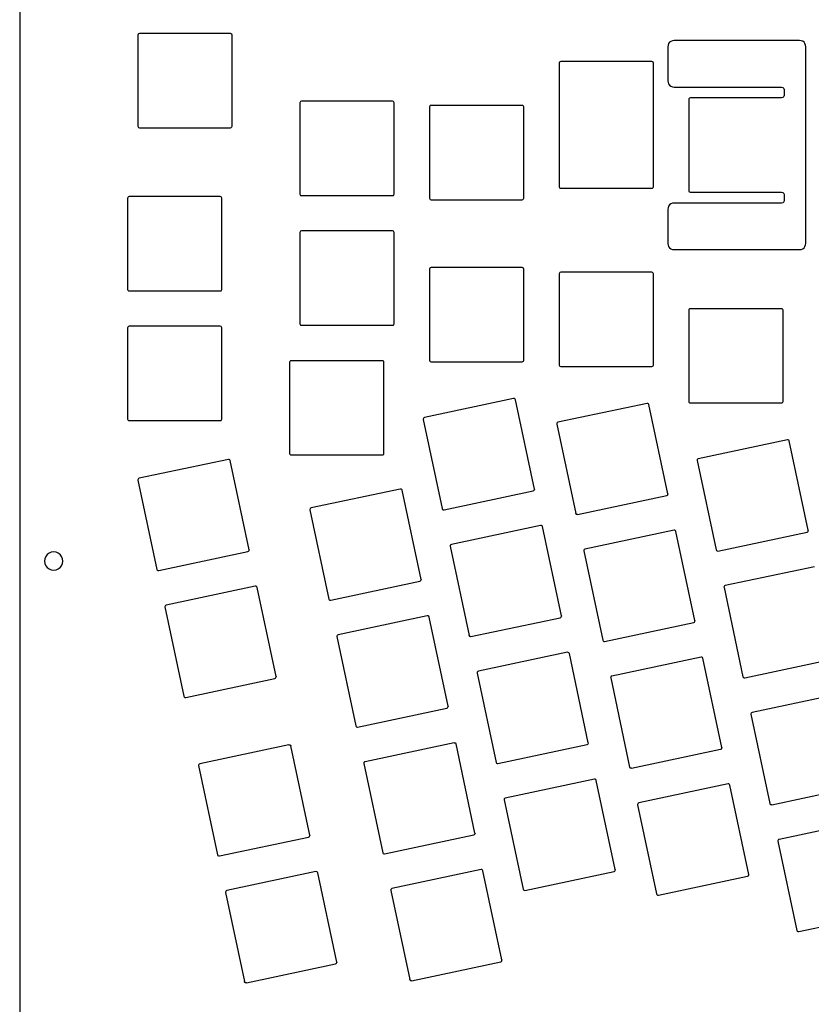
# Model space of a CAD drawing. Extents: x -3 to 2245, y -1140 to 1114.
# Tile 7 of 13: x 1507 to 1947, y -335 to 212. Entities that reach past the tile are written whole.
import ezdxf

# ---------------------------------------------------------------- set-up
doc = ezdxf.new("R2010")
doc.units = 0

msp = doc.modelspace()

# ---------------------------------------------------------------- linework, layer by layer
at = {"layer": 'cutting'}
for p, q in [((1507.34, 253.348), (1507.34, -1088.44)), ((1573.06, 203.653), (1572.94, 203.225)), ((1573.06, 203.653), (1572.94, 203.225)), ((1572.94, 203.225), (1572.94, 152.59)), ((1572.94, 203.225), (1572.94, 152.59)), ((1573.37, 203.959), (1573.06, 203.653)), ((1573.37, 203.959), (1573.06, 203.653)), ((1573.79, 204.075), (1573.37, 203.959)), ((1573.79, 204.075), (1573.37, 203.959)), ((1624.43, 204.075), (1573.79, 204.075)), ((1624.43, 204.075), (1573.79, 204.075)), ((1624.86, 203.959), (1624.43, 204.075)), ((1624.86, 203.959), (1624.43, 204.075)), ((1625.16, 203.653), (1624.86, 203.959)), ((1625.16, 203.653), (1624.86, 203.959)), ((1625.28, 203.225), (1625.16, 203.653)), ((1625.28, 203.225), (1625.16, 203.653)), ((1625.28, 152.59), (1625.28, 203.225)), ((1625.28, 152.59), (1625.28, 203.225)), ((1867.38875, 197.591), (1867.22, 196.682)), ((1867.7, 198.446), (1867.38875, 197.591)), ((1868.23125, 199.16725), (1867.7, 198.446)), ((1868.95, 199.704), (1868.23125, 199.16725)), ((1869.80375, 200.0165), (1868.95, 199.704)), ((1870.71, 200.188), (1869.80375, 200.0165)), ((1940.4, 200.188), (1870.71, 200.188)), ((1941.30625, 200.019875), (1940.4, 200.188)), ((1942.16, 199.71), (1941.30625, 200.019875)), ((1942.88375, 199.175125), (1942.16, 199.71)), ((1943.42, 198.455), (1942.88375, 199.175125)), ((1943.7275, 197.600875), (1943.42, 198.455)), ((1943.9, 196.692), (1943.7275, 197.600875)), ((1867.22, 196.682), (1867.22, 177.789)), ((1943.9, 87.5776), (1943.9, 196.692)), ((1807.01, 188.099), (1806.9, 187.671)), ((1806.9, 187.671), (1806.9, 119.037)), ((1807.32, 188.405), (1807.01, 188.099)), ((1807.75, 188.521), (1807.32, 188.405)), ((1858.38, 188.521), (1807.75, 188.521)), ((1858.81, 188.405), (1858.38, 188.521)), ((1859.12, 188.099), (1858.81, 188.405)), ((1859.23, 187.671), (1859.12, 188.099)), ((1859.23, 119.037), (1859.23, 187.671)), ((1867.22, 177.789), (1867.39375, 176.881125)), ((1867.39375, 176.881125), (1867.71, 176.028)), ((1867.71, 176.028), (1868.24625, 175.309375)), ((1868.24625, 175.309375), (1868.97, 174.776)), ((1868.97, 174.776), (1869.82375, 174.469)), ((1869.82375, 174.469), (1870.73, 174.303)), ((1870.73, 174.303), (1930.37, 174.303)), ((1930.37, 174.303), (1931.08, 174.109)), ((1931.08, 174.109), (1931.59, 173.601)), ((1931.59, 173.601), (1931.78, 172.887)), ((1931.78, 169.72), (1931.59, 169.005)), ((1931.78, 172.887), (1931.78, 169.72)), ((1663.04, 166.006), (1662.93, 165.577)), ((1663.04, 166.006), (1662.93, 165.577)), ((1662.93, 165.577), (1662.93, 114.942)), ((1662.93, 165.577), (1662.93, 114.942)), ((1663.35, 166.311), (1663.04, 166.006)), ((1663.35, 166.311), (1663.04, 166.006)), ((1663.78, 166.428), (1663.35, 166.311)), ((1663.78, 166.428), (1663.35, 166.311)), ((1714.41, 166.428), (1663.78, 166.428)), ((1714.41, 166.428), (1663.78, 166.428)), ((1714.84, 166.311), (1714.41, 166.428)), ((1714.84, 166.311), (1714.41, 166.428)), ((1715.15, 166.006), (1714.84, 166.311)), ((1715.15, 166.006), (1714.84, 166.311)), ((1715.26, 165.577), (1715.15, 166.006)), ((1715.26, 165.577), (1715.15, 166.006)), ((1715.26, 114.942), (1715.26, 165.577)), ((1715.26, 114.942), (1715.26, 165.577)), ((1735.33, 164.044), (1735.03, 163.739)), ((1735.76, 164.161), (1735.33, 164.044)), ((1786.4, 164.161), (1735.76, 164.161)), ((1786.83, 164.044), (1786.4, 164.161)), ((1787.13, 163.739), (1786.83, 164.044)), ((1879, 167.881), (1878.88, 167.452)), ((1878.88, 167.452), (1878.88, 116.818)), ((1879.3, 168.187), (1879, 167.881)), ((1879.73, 168.303), (1879.3, 168.187)), ((1930.37, 168.303), (1879.73, 168.303)), ((1931.08, 168.497), (1930.37, 168.303)), ((1931.59, 169.005), (1931.08, 168.497)), ((1735.03, 163.739), (1734.91, 163.31)), ((1734.91, 163.31), (1734.91, 112.675)), ((1787.25, 163.31), (1787.13, 163.739)), ((1787.25, 112.675), (1787.25, 163.31)), ((1572.94, 152.59), (1573.06, 152.161)), ((1572.94, 152.59), (1573.06, 152.161)), ((1573.06, 152.161), (1573.37, 151.856)), ((1573.06, 152.161), (1573.37, 151.856)), ((1573.37, 151.856), (1573.79, 151.739)), ((1573.37, 151.856), (1573.79, 151.739)), ((1573.79, 151.739), (1624.43, 151.739)), ((1573.79, 151.739), (1624.43, 151.739)), ((1624.43, 151.739), (1624.86, 151.856)), ((1624.43, 151.739), (1624.86, 151.856)), ((1624.86, 151.856), (1625.16, 152.161)), ((1624.86, 151.856), (1625.16, 152.161)), ((1625.16, 152.161), (1625.28, 152.59)), ((1625.16, 152.161), (1625.28, 152.59)), ((1662.93, 114.942), (1663.04, 114.513)), ((1662.93, 114.942), (1663.04, 114.513)), ((1715.15, 114.513), (1715.26, 114.942)), ((1715.15, 114.513), (1715.26, 114.942)), ((1806.9, 119.037), (1807.01, 118.608)), ((1807.01, 118.608), (1807.32, 118.303)), ((1807.32, 118.303), (1807.75, 118.187)), ((1807.75, 118.187), (1858.38, 118.187)), ((1858.38, 118.187), (1858.81, 118.303)), ((1858.81, 118.303), (1859.12, 118.608)), ((1859.12, 118.608), (1859.23, 119.037)), ((1878.88, 116.818), (1879, 116.389)), ((1879, 116.389), (1879.3, 116.083)), ((1879.3, 116.083), (1879.73, 115.967)), ((1879.73, 115.967), (1930.37, 115.967)), ((1930.37, 115.967), (1931.08, 115.773)), ((1931.08, 115.773), (1931.59, 115.265)), ((1931.59, 115.265), (1931.78, 114.55)), ((1567.39, 113.103), (1567.28, 112.675)), ((1567.28, 112.675), (1567.28, 62.04)), ((1567.7, 113.409), (1567.39, 113.103)), ((1568.13, 113.525), (1567.7, 113.409)), ((1618.76, 113.525), (1568.13, 113.525)), ((1619.19, 113.409), (1618.76, 113.525)), ((1619.5, 113.103), (1619.19, 113.409)), ((1619.61, 112.675), (1619.5, 113.103)), ((1619.61, 62.04), (1619.61, 112.675)), ((1663.04, 114.513), (1663.35, 114.208)), ((1663.04, 114.513), (1663.35, 114.208)), ((1663.35, 114.208), (1663.78, 114.092)), ((1663.35, 114.208), (1663.78, 114.092)), ((1663.78, 114.092), (1714.41, 114.092)), ((1663.78, 114.092), (1714.41, 114.092)), ((1714.41, 114.092), (1714.84, 114.208)), ((1714.41, 114.092), (1714.84, 114.208)), ((1714.84, 114.208), (1715.15, 114.513)), ((1714.84, 114.208), (1715.15, 114.513)), ((1734.91, 112.675), (1735.03, 112.246)), ((1735.03, 112.246), (1735.33, 111.941)), ((1735.33, 111.941), (1735.76, 111.824)), ((1735.76, 111.824), (1786.4, 111.824)), ((1786.4, 111.824), (1786.83, 111.941)), ((1786.83, 111.941), (1787.13, 112.246)), ((1787.13, 112.246), (1787.25, 112.675)), ((1868.95, 109.485), (1868.23125, 108.949125)), ((1869.80375, 109.7965), (1868.95, 109.485)), ((1870.71, 109.967), (1869.80375, 109.7965)), ((1930.37, 109.967), (1870.71, 109.967)), ((1931.08, 110.16), (1930.37, 109.967)), ((1931.59, 110.669), (1931.08, 110.16)), ((1931.78, 111.384), (1931.59, 110.669)), ((1931.78, 114.55), (1931.78, 111.384)), ((1867.3925, 107.373875), (1867.22, 106.465)), ((1867.22, 106.465), (1867.22, 87.5713)), ((1867.7, 108.228), (1867.3925, 107.373875)), ((1868.23125, 108.949125), (1867.7, 108.228)), ((1663.04, 94.0208), (1662.93, 93.5919)), ((1662.93, 93.5919), (1662.93, 42.9573)), ((1663.35, 94.3263), (1663.04, 94.0208)), ((1663.78, 94.4427), (1663.35, 94.3263)), ((1714.41, 94.4427), (1663.78, 94.4427)), ((1714.84, 94.3263), (1714.41, 94.4427)), ((1715.15, 94.0208), (1714.84, 94.3263)), ((1715.26, 93.5919), (1715.15, 94.0208)), ((1715.26, 42.9573), (1715.26, 93.5919)), ((1867.22, 87.5713), (1867.3925, 86.662662)), ((1943.7275, 86.66875), (1943.9, 87.5776)), ((1867.3925, 86.662662), (1867.7, 85.8093)), ((1867.7, 85.8093), (1868.24, 85.090375)), ((1868.24, 85.090375), (1868.96, 84.557)), ((1868.96, 84.557), (1869.815, 84.248912)), ((1869.815, 84.248912), (1870.73, 84.0822)), ((1870.73, 84.0822), (1940.4, 84.0822)), ((1940.4, 84.0822), (1941.30625, 84.250538)), ((1941.30625, 84.250538), (1942.16, 84.5601)), ((1942.16, 84.5601), (1942.88375, 85.0949)), ((1942.88375, 85.0949), (1943.42, 85.8148)), ((1943.42, 85.8148), (1943.7275, 86.66875)), ((1735.03, 73.767), (1734.91, 73.3383)), ((1734.91, 73.3383), (1734.91, 22.7031)), ((1735.33, 74.0722), (1735.03, 73.767)), ((1735.76, 74.1884), (1735.33, 74.0722)), ((1786.4, 74.1884), (1735.76, 74.1884)), ((1786.83, 74.0722), (1786.4, 74.1884)), ((1787.13, 73.767), (1786.83, 74.0722)), ((1787.25, 73.3383), (1787.13, 73.767)), ((1787.25, 22.7031), (1787.25, 73.3383)), ((1807.01, 71.1219), (1806.9, 70.6931)), ((1807.32, 71.4274), (1807.01, 71.1219)), ((1807.75, 71.5438), (1807.32, 71.4274)), ((1858.38, 71.5438), (1807.75, 71.5438)), ((1858.81, 71.4274), (1858.38, 71.5438)), ((1859.12, 71.1219), (1858.81, 71.4274)), ((1859.23, 70.6931), (1859.12, 71.1219)), ((1806.9, 70.6931), (1806.9, 20.0578)), ((1859.23, 20.0578), (1859.23, 70.6931)), ((1567.28, 62.04), (1567.39, 61.6111)), ((1567.39, 61.6111), (1567.7, 61.3056)), ((1567.7, 61.3056), (1568.13, 61.1892)), ((1568.13, 61.1892), (1618.76, 61.1892)), ((1618.76, 61.1892), (1619.19, 61.3056)), ((1619.19, 61.3056), (1619.5, 61.6111)), ((1619.5, 61.6111), (1619.61, 62.04)), ((1879, 50.9054), (1878.88, 50.4766)), ((1878.88, 50.4766), (1878.88, -0.15806)), ((1879.3, 51.2109), (1879, 50.9054)), ((1879.73, 51.3273), (1879.3, 51.2109)), ((1930.37, 51.3273), (1879.73, 51.3273)), ((1930.8, 51.2109), (1930.37, 51.3273)), ((1931.1, 50.9054), (1930.8, 51.2109)), ((1931.22, 50.4766), (1931.1, 50.9054)), ((1931.22, -0.15806), (1931.22, 50.4766)), ((1567.39, 41.1184), (1567.28, 40.6896)), ((1567.28, 40.6896), (1567.28, -9.94507)), ((1567.7, 41.4239), (1567.39, 41.1184)), ((1568.13, 41.5403), (1567.7, 41.4239)), ((1618.76, 41.5403), (1568.13, 41.5403)), ((1619.19, 41.4239), (1618.76, 41.5403)), ((1619.5, 41.1184), (1619.19, 41.4239)), ((1619.61, 40.6896), (1619.5, 41.1184)), ((1619.61, -9.94507), (1619.61, 40.6896)), ((1662.93, 42.9573), (1663.04, 42.5285)), ((1663.04, 42.5285), (1663.35, 42.223)), ((1663.35, 42.223), (1663.78, 42.1066)), ((1663.78, 42.1066), (1714.41, 42.1066)), ((1714.41, 42.1066), (1714.84, 42.223)), ((1714.84, 42.223), (1715.15, 42.5285)), ((1715.15, 42.5285), (1715.26, 42.9573)), ((1657.37, 22.0358), (1657.26, 21.607)), ((1657.68, 22.3413), (1657.37, 22.0358)), ((1658.11, 22.4577), (1657.68, 22.3413)), ((1708.74, 22.4577), (1658.11, 22.4577)), ((1709.17, 22.3413), (1708.74, 22.4577)), ((1709.48, 22.0358), (1709.17, 22.3413)), ((1709.59, 21.607), (1709.48, 22.0358)), ((1734.91, 22.7031), (1735.03, 22.2742)), ((1735.03, 22.2742), (1735.33, 21.9687)), ((1735.33, 21.9687), (1735.76, 21.8523)), ((1786.4, 21.8523), (1786.83, 21.9687)), ((1786.83, 21.9687), (1787.13, 22.2742)), ((1787.13, 22.2742), (1787.25, 22.7031)), ((1657.26, 21.607), (1657.26, -29.0277)), ((1709.59, -29.0277), (1709.59, 21.607)), ((1735.76, 21.8523), (1786.4, 21.8523)), ((1806.9, 20.0578), (1807.01, 19.6291)), ((1807.01, 19.6291), (1807.32, 19.324)), ((1807.32, 19.324), (1807.75, 19.2077)), ((1807.75, 19.2077), (1858.38, 19.2077)), ((1858.38, 19.2077), (1858.81, 19.324)), ((1858.81, 19.324), (1859.12, 19.6291)), ((1859.12, 19.6291), (1859.23, 20.0578)), ((1781.63, 1.40738), (1732.1, -9.12038)), ((1782.07, 1.38281), (1781.63, 1.40738)), ((1782.43, 1.14749), (1782.07, 1.38281)), ((1782.64, 0.751899), (1782.43, 1.14749)), ((1793.16, -48.7762), (1782.64, 0.751899)), ((1855.78, -1.2288), (1806.25, -11.7566)), ((1856.22, -1.25337), (1855.78, -1.2288)), ((1856.59, -1.48868), (1856.22, -1.25337)), ((1856.79, -1.88425), (1856.59, -1.48868)), ((1867.32, -51.413), (1856.79, -1.88425)), ((1878.88, -0.15806), (1879, -0.586914)), ((1879, -0.586914), (1879.3, -0.89238)), ((1879.3, -0.89238), (1879.73, -1.00879)), ((1879.73, -1.00879), (1930.37, -1.00879)), ((1930.37, -1.00879), (1930.8, -0.89238)), ((1930.8, -0.89238), (1931.1, -0.586915)), ((1931.1, -0.586915), (1931.22, -0.15806)), ((1567.28, -9.94507), (1567.39, -10.3739)), ((1567.39, -10.3739), (1567.7, -10.6794)), ((1567.7, -10.6794), (1568.13, -10.7958)), ((1568.13, -10.7958), (1618.76, -10.7958)), ((1618.76, -10.7958), (1619.19, -10.6794)), ((1619.19, -10.6794), (1619.5, -10.3739)), ((1619.5, -10.3739), (1619.61, -9.94507)), ((1731.51, -9.57694), (1731.42, -9.95093)), ((1731.42, -9.95093), (1731.43, -10.0103)), ((1731.43, -10.0103), (1731.44, -10.0697)), ((1731.44, -10.0697), (1731.44, -10.1286)), ((1731.44, -10.1286), (1741.97, -59.6567)), ((1731.75, -9.28397), (1731.51, -9.57694)), ((1732.1, -9.12038), (1731.75, -9.28397)), ((1805.67, -12.2131), (1805.58, -12.5871)), ((1805.58, -12.5871), (1805.58, -12.6465)), ((1805.58, -12.6465), (1805.59, -12.7058)), ((1805.59, -12.7058), (1805.6, -12.7647)), ((1805.6, -12.7648), (1816.13, -62.2936)), ((1805.9, -11.9202), (1805.67, -12.2131)), ((1806.25, -11.7566), (1805.9, -11.9202)), ((1933.68, -21.4681), (1884.15, -31.9958)), ((1934.12, -21.4926), (1933.68, -21.4681)), ((1934.48, -21.7279), (1934.12, -21.4926)), ((1934.68, -22.1235), (1934.48, -21.7279)), ((1945.21, -71.6516), (1934.68, -22.1235)), ((1623.21, -32.3127), (1573.68, -42.8398)), ((1623.65, -32.3371), (1623.21, -32.3127)), ((1624.01, -32.5721), (1623.65, -32.3371)), ((1624.22, -32.9675), (1624.01, -32.5721)), ((1657.26, -29.0277), (1657.37, -29.4565)), ((1657.37, -29.4565), (1657.68, -29.762)), ((1657.68, -29.762), (1658.11, -29.8784)), ((1658.11, -29.8784), (1708.74, -29.8784)), ((1708.74, -29.8784), (1709.17, -29.762)), ((1709.17, -29.762), (1709.48, -29.4565)), ((1709.48, -29.4565), (1709.59, -29.0277)), ((1883.56, -32.4524), (1883.47, -32.8264)), ((1883.8, -32.1594), (1883.56, -32.4524)), ((1884.15, -31.9958), (1883.8, -32.1594)), ((1634.74, -82.4962), (1624.22, -32.9675)), ((1883.47, -32.8264), (1883.48, -32.8858)), ((1883.48, -32.8858), (1883.48, -32.9451)), ((1883.48, -32.9451), (1883.49, -33.004)), ((1883.49, -33.0041), (1894.02, -82.5328)), ((1573.09, -43.2964), (1573.01, -43.6704)), ((1573.01, -43.6704), (1573.01, -43.7298)), ((1573.33, -43.0034), (1573.09, -43.2964)), ((1573.68, -42.8398), (1573.33, -43.0034)), ((1573.01, -43.7298), (1573.02, -43.7891)), ((1573.02, -43.7891), (1573.02, -43.848)), ((1573.02, -43.848), (1583.55, -93.3768)), ((1718.7, -48.7658), (1669.17, -59.2929)), ((1719.14, -48.7902), (1718.7, -48.7658)), ((1719.5, -49.0252), (1719.14, -48.7902)), ((1719.71, -49.4206), (1719.5, -49.0252)), ((1793.09, -49.3279), (1793.18, -48.9539)), ((1793.16, -48.7762), (1793.17, -48.8356)), ((1793.17, -48.8356), (1793.18, -48.8949)), ((1793.18, -48.8949), (1793.18, -48.9538)), ((1730.23, -98.9493), (1719.71, -49.4206)), ((1742.98, -60.3122), (1792.51, -49.7844)), ((1792.51, -49.7844), (1792.86, -49.6208)), ((1792.86, -49.6208), (1793.09, -49.3279)), ((1817.13, -62.9484), (1866.66, -52.4206)), ((1866.66, -52.4206), (1867.01, -52.257)), ((1867.01, -52.257), (1867.25, -51.964)), ((1867.25, -51.964), (1867.34, -51.5901)), ((1867.32, -51.413), (1867.33, -51.4723)), ((1867.33, -51.4723), (1867.33, -51.5313)), ((1867.33, -51.5313), (1867.34, -51.5899)), ((1668.58, -59.7495), (1668.5, -60.1234)), ((1668.82, -59.4565), (1668.58, -59.7495)), ((1669.17, -59.2929), (1668.82, -59.4565)), ((1741.97, -59.6567), (1742.17, -60.0523)), ((1742.17, -60.0523), (1742.54, -60.2876)), ((1668.5, -60.1234), (1668.5, -60.1828)), ((1668.5, -60.1828), (1668.51, -60.2422)), ((1668.51, -60.2422), (1668.52, -60.3011)), ((1668.52, -60.3011), (1679.04, -109.83)), ((1742.54, -60.2876), (1742.98, -60.3122)), ((1816.2, -62.5034), (1816.13, -62.2936)), ((1816.32, -62.6849), (1816.2, -62.5034)), ((1816.49, -62.8299), (1816.32, -62.6849)), ((1816.7, -62.9263), (1816.49, -62.8301)), ((1816.91, -62.9663), (1816.7, -62.9263)), ((1817.13, -62.9484), (1816.91, -62.9663)), ((1796.59, -69.0044), (1747.07, -79.5321)), ((1797.04, -69.029), (1796.59, -69.0044)), ((1797.4, -69.2643), (1797.04, -69.029)), ((1797.6, -69.6599), (1797.4, -69.2643)), ((1808.13, -119.189), (1797.6, -69.6599)), ((1870.75, -71.6412), (1821.22, -82.1683)), ((1870.97, -71.6234), (1870.75, -71.6414)), ((1871.19, -71.6635), (1870.97, -71.6234)), ((1871.39, -71.7597), (1871.19, -71.6635)), ((1871.56, -71.9042), (1871.39, -71.7597)), ((1871.68, -72.0855), (1871.56, -71.9042)), ((1871.76, -72.296), (1871.68, -72.0855)), ((1882.28, -121.825), (1871.76, -72.296)), ((1895.03, -83.1876), (1944.56, -72.6599)), ((1944.56, -72.6599), (1944.91, -72.4963)), ((1944.91, -72.4963), (1945.14, -72.2033)), ((1945.14, -72.2033), (1945.23, -71.8293)), ((1945.21, -71.6516), (1945.22, -71.711)), ((1945.22, -71.711), (1945.23, -71.7704)), ((1945.23, -71.7704), (1945.23, -71.8293)), ((1746.48, -79.9887), (1746.39, -80.3627)), ((1746.39, -80.3627), (1746.39, -80.4221)), ((1746.39, -80.4221), (1746.4, -80.4814)), ((1746.4, -80.4814), (1746.41, -80.5403)), ((1746.41, -80.5404), (1756.94, -130.069)), ((1746.72, -79.6957), (1746.48, -79.9887)), ((1747.07, -79.5321), (1746.72, -79.6957)), ((1521.375, -87.4356), (1521.13, -88.7603)), ((1521.83, -86.1907), (1521.375, -87.4356)), ((1522.61, -85.139363), (1521.83, -86.1907)), ((1523.66, -84.3581), (1522.61, -85.139363)), ((1524.9075, -83.905912), (1523.66, -84.3581)), ((1526.23, -83.659), (1524.9075, -83.905912)), ((1527.5525, -83.905912), (1526.23, -83.659)), ((1528.8, -84.3581), (1527.5525, -83.905912)), ((1529.85375, -85.139375), (1528.8, -84.3581)), ((1530.63, -86.1908), (1529.85375, -85.139375)), ((1531.085, -87.435613), (1530.63, -86.1908)), ((1531.33, -88.7603), (1531.085, -87.435613)), ((1584.56, -94.0316), (1634.09, -83.5039)), ((1634.09, -83.5039), (1634.44, -83.3403)), ((1634.44, -83.3403), (1634.67, -83.0475)), ((1634.67, -83.0475), (1634.76, -82.674)), ((1634.74, -82.4962), (1634.75, -82.5556)), ((1634.75, -82.5556), (1634.76, -82.615)), ((1634.76, -82.615), (1634.76, -82.6739)), ((1820.63, -82.6249), (1820.54, -82.9989)), ((1820.54, -82.9989), (1820.55, -83.0583)), ((1820.55, -83.0583), (1820.56, -83.1176)), ((1820.56, -83.1176), (1820.56, -83.1765)), ((1820.56, -83.1766), (1831.09, -132.705)), ((1820.87, -82.3319), (1820.63, -82.6249)), ((1821.22, -82.1683), (1820.87, -82.3319)), ((1894.02, -82.5328), (1894.22, -82.9282)), ((1894.22, -82.9282), (1894.58, -83.1632)), ((1894.58, -83.1632), (1895.03, -83.1876)), ((1521.13, -88.7603), (1521.375, -90.085)), ((1521.375, -90.085), (1521.83, -91.3299)), ((1521.83, -91.3299), (1522.61, -92.381237)), ((1522.61, -92.381237), (1523.66, -93.1625)), ((1528.8, -93.1625), (1529.85375, -92.381225)), ((1529.85375, -92.381225), (1530.63, -91.3298)), ((1530.63, -91.3298), (1531.085, -90.084987)), ((1531.085, -90.084987), (1531.33, -88.7603)), ((1948.64, -91.8805), (1899.11, -102.408)), ((1523.66, -93.1625), (1524.9075, -93.614725)), ((1524.9075, -93.614725), (1526.23, -93.8616)), ((1526.23, -93.8616), (1527.5525, -93.614725)), ((1527.5525, -93.614725), (1528.8, -93.1625)), ((1583.55, -93.3768), (1583.75, -93.7722)), ((1583.75, -93.7722), (1584.12, -94.0072)), ((1584.12, -94.0072), (1584.56, -94.0316)), ((1638.17, -102.724), (1588.65, -113.252)), ((1638.62, -102.749), (1638.17, -102.724)), ((1638.98, -102.984), (1638.62, -102.749)), ((1639.18, -103.379), (1638.98, -102.984)), ((1649.71, -152.908), (1639.18, -103.379)), ((1680.05, -110.485), (1729.58, -99.9569)), ((1729.58, -99.9569), (1729.93, -99.7934)), ((1729.93, -99.7934), (1730.17, -99.5005)), ((1730.17, -99.5005), (1730.25, -99.127)), ((1730.23, -98.9493), (1730.24, -99.0087)), ((1730.24, -99.0087), (1730.25, -99.0681)), ((1730.25, -99.0681), (1730.25, -99.127)), ((1898.53, -102.864), (1898.44, -103.238)), ((1898.44, -103.238), (1898.44, -103.298)), ((1898.44, -103.298), (1898.45, -103.357)), ((1898.45, -103.357), (1898.46, -103.416)), ((1898.46, -103.416), (1908.99, -152.945)), ((1898.77, -102.571), (1898.53, -102.864)), ((1899.11, -102.408), (1898.77, -102.571)), ((1588.06, -113.709), (1587.97, -114.083)), ((1587.97, -114.083), (1587.98, -114.142)), ((1587.98, -114.142), (1587.98, -114.201)), ((1587.98, -114.201), (1587.99, -114.26)), ((1587.99, -114.26), (1598.52, -163.789)), ((1588.3, -113.416), (1588.06, -113.709)), ((1588.65, -113.252), (1588.3, -113.416)), ((1679.04, -109.83), (1679.25, -110.225)), ((1679.25, -110.225), (1679.61, -110.46)), ((1679.61, -110.46), (1680.05, -110.485)), ((1733.67, -119.178), (1684.14, -129.705)), ((1734.11, -119.202), (1733.67, -119.178)), ((1734.47, -119.437), (1734.11, -119.202)), ((1734.67, -119.832), (1734.47, -119.437)), ((1745.2, -169.361), (1734.67, -119.832)), ((1757.95, -130.724), (1807.47, -120.196)), ((1807.47, -120.196), (1807.82, -120.033)), ((1807.82, -120.033), (1808.06, -119.74)), ((1808.06, -119.74), (1808.15, -119.366)), ((1808.13, -119.189), (1808.14, -119.248)), ((1808.14, -119.248), (1808.15, -119.307)), ((1808.15, -119.307), (1808.15, -119.366)), ((1832.1, -133.36), (1881.63, -122.832)), ((1881.63, -122.832), (1881.98, -122.669)), ((1881.98, -122.669), (1882.21, -122.376)), ((1882.21, -122.376), (1882.3, -122.002)), ((1882.28, -121.825), (1882.29, -121.884)), ((1882.29, -121.884), (1882.3, -121.944)), ((1882.3, -121.944), (1882.3, -122.002)), ((1683.55, -130.162), (1683.46, -130.536)), ((1683.46, -130.536), (1683.47, -130.595)), ((1683.47, -130.595), (1683.47, -130.654)), ((1683.47, -130.654), (1683.48, -130.713)), ((1683.48, -130.713), (1694.01, -180.242)), ((1683.79, -129.869), (1683.55, -130.162)), ((1684.14, -129.705), (1683.79, -129.869)), ((1757.01, -130.279), (1756.94, -130.069)), ((1757.14, -130.46), (1757.01, -130.279)), ((1757.31, -130.606), (1757.14, -130.46)), ((1757.51, -130.702), (1757.31, -130.606)), ((1757.72, -130.742), (1757.51, -130.702)), ((1757.95, -130.724), (1757.72, -130.742)), ((1831.09, -132.705), (1831.29, -133.101)), ((1831.29, -133.101), (1831.66, -133.336)), ((1831.66, -133.336), (1832.1, -133.36)), ((1811.56, -139.417), (1762.03, -149.945)), ((1812, -139.441), (1811.56, -139.417)), ((1812.37, -139.676), (1812, -139.441)), ((1812.57, -140.072), (1812.37, -139.676)), ((1823.1, -189.6), (1812.57, -140.072)), ((1885.71, -142.053), (1836.19, -152.581)), ((1886.16, -142.077), (1885.71, -142.053)), ((1886.52, -142.312), (1886.16, -142.077)), ((1886.72, -142.708), (1886.52, -142.312)), ((1897.25, -192.237), (1886.72, -142.708)), ((1909.99, -153.599), (1959.52, -143.072)), ((1649.71, -152.908), (1649.72, -152.967)), ((1649.72, -152.967), (1649.73, -153.027)), ((1761.45, -150.401), (1761.36, -150.774)), ((1761.36, -150.774), (1761.36, -150.834)), ((1761.36, -150.834), (1761.37, -150.893)), ((1761.37, -150.893), (1761.38, -150.952)), ((1761.38, -150.952), (1771.9, -200.481)), ((1761.68, -150.108), (1761.45, -150.401)), ((1762.03, -149.945), (1761.68, -150.108)), ((1835.84, -152.744), (1835.6, -153.037)), ((1836.19, -152.581), (1835.84, -152.744)), ((1908.99, -152.945), (1909.19, -153.34)), ((1599.53, -164.444), (1649.06, -153.916)), ((1649.06, -153.916), (1649.4, -153.753)), ((1649.4, -153.753), (1649.64, -153.46)), ((1649.64, -153.46), (1649.73, -153.086)), ((1649.73, -153.027), (1649.73, -153.086)), ((1835.6, -153.037), (1835.51, -153.411)), ((1835.51, -153.411), (1835.52, -153.47)), ((1835.52, -153.47), (1835.52, -153.529)), ((1835.52, -153.529), (1835.53, -153.588)), ((1835.53, -153.588), (1846.06, -203.117)), ((1909.19, -153.34), (1909.55, -153.575)), ((1909.55, -153.575), (1909.99, -153.599)), ((1598.52, -163.789), (1598.72, -164.184)), ((1963.61, -162.292), (1914.08, -172.82)), ((1598.72, -164.184), (1599.08, -164.419)), ((1599.08, -164.419), (1599.53, -164.444)), ((1745.2, -169.361), (1745.21, -169.42)), ((1695.02, -180.897), (1744.55, -170.369)), ((1744.55, -170.369), (1744.89, -170.206)), ((1744.89, -170.206), (1745.13, -169.913)), ((1745.13, -169.913), (1745.22, -169.539)), ((1745.21, -169.42), (1745.22, -169.48)), ((1745.22, -169.48), (1745.22, -169.539)), ((1913.49, -173.276), (1913.41, -173.65)), ((1913.41, -173.65), (1913.41, -173.709)), ((1913.41, -173.709), (1913.42, -173.769)), ((1913.42, -173.769), (1913.43, -173.828)), ((1913.43, -173.828), (1923.95, -223.356)), ((1913.73, -172.984), (1913.49, -173.276)), ((1914.08, -172.82), (1913.73, -172.984)), ((1694.01, -180.242), (1694.21, -180.637)), ((1694.21, -180.637), (1694.57, -180.873)), ((1694.57, -180.873), (1695.02, -180.897)), ((1656.88, -190.741), (1607.35, -201.269)), ((1656.88, -190.741), (1657.11, -190.723)), ((1657.11, -190.723), (1657.32, -190.763)), ((1657.32, -190.763), (1657.52, -190.86)), ((1657.52, -190.86), (1657.69, -191.005)), ((1657.69, -191.005), (1657.82, -191.186)), ((1657.82, -191.186), (1657.89, -191.397)), ((1748.63, -189.589), (1699.1, -200.117)), ((1748.63, -189.589), (1748.85, -189.571)), ((1748.85, -189.571), (1749.07, -189.611)), ((1749.07, -189.611), (1749.27, -189.708)), ((1749.27, -189.708), (1749.44, -189.853)), ((1749.44, -189.853), (1749.57, -190.034)), ((1749.57, -190.034), (1749.64, -190.245)), ((1760.17, -239.773), (1749.64, -190.245)), ((1772.91, -201.136), (1822.44, -190.609)), ((1822.44, -190.609), (1822.79, -190.445)), ((1822.79, -190.445), (1823.03, -190.152)), ((1823.03, -190.152), (1823.12, -189.778)), ((1823.1, -189.6), (1823.11, -189.66)), ((1823.11, -189.66), (1823.11, -189.719)), ((1823.11, -189.719), (1823.12, -189.778)), ((1668.42, -240.925), (1657.89, -191.397)), ((1847.07, -203.773), (1896.59, -193.245)), ((1896.59, -193.245), (1896.94, -193.081)), ((1896.94, -193.081), (1897.18, -192.788)), ((1897.18, -192.788), (1897.27, -192.414)), ((1897.25, -192.237), (1897.26, -192.296)), ((1897.26, -192.296), (1897.27, -192.355)), ((1897.27, -192.355), (1897.27, -192.414)), ((1606.77, -201.725), (1606.68, -202.099)), ((1606.68, -202.099), (1606.68, -202.159)), ((1606.68, -202.159), (1606.69, -202.218)), ((1607.01, -201.432), (1606.77, -201.725)), ((1607.35, -201.269), (1607.01, -201.432)), ((1698.52, -200.574), (1698.43, -200.948)), ((1698.43, -200.948), (1698.43, -201.007)), ((1698.43, -201.007), (1698.44, -201.066)), ((1698.44, -201.066), (1698.45, -201.125)), ((1698.45, -201.125), (1708.98, -250.653)), ((1698.75, -200.281), (1698.52, -200.574)), ((1699.1, -200.117), (1698.75, -200.281)), ((1771.9, -200.481), (1772.11, -200.876)), ((1772.11, -200.876), (1772.47, -201.111)), ((1772.47, -201.111), (1772.91, -201.136)), ((1606.69, -202.218), (1606.7, -202.277)), ((1606.7, -202.277), (1617.23, -251.805)), ((1846.13, -203.328), (1846.06, -203.117)), ((1846.26, -203.509), (1846.13, -203.328)), ((1846.43, -203.654), (1846.26, -203.509)), ((1846.63, -203.75), (1846.43, -203.654)), ((1846.84, -203.79), (1846.63, -203.75)), ((1847.07, -203.773), (1846.84, -203.79)), ((1826.53, -209.829), (1777, -220.356)), ((1826.97, -209.853), (1826.53, -209.829)), ((1827.33, -210.088), (1826.97, -209.853)), ((1827.53, -210.483), (1827.33, -210.088)), ((1838.06, -260.012), (1827.53, -210.483)), ((1900.68, -212.465), (1851.15, -222.993)), ((1901.12, -212.489), (1900.68, -212.465)), ((1901.49, -212.725), (1901.12, -212.489)), ((1901.69, -213.12), (1901.49, -212.725)), ((1912.22, -262.648), (1901.69, -213.12)), ((1924.96, -224.012), (1974.49, -213.484)), ((1776.41, -220.813), (1776.32, -221.187)), ((1776.32, -221.187), (1776.33, -221.246)), ((1776.33, -221.246), (1776.33, -221.305)), ((1776.33, -221.305), (1776.34, -221.364)), ((1776.34, -221.364), (1786.87, -270.893)), ((1776.65, -220.52), (1776.41, -220.813)), ((1777, -220.356), (1776.65, -220.52)), ((1850.57, -223.449), (1850.48, -223.823)), ((1850.48, -223.823), (1850.48, -223.882)), ((1850.48, -223.882), (1850.49, -223.942)), ((1850.49, -223.942), (1850.5, -224.001)), ((1850.5, -224.001), (1861.02, -273.529)), ((1850.8, -223.156), (1850.57, -223.449)), ((1851.15, -222.993), (1850.8, -223.156)), ((1924.03, -223.567), (1923.95, -223.356)), ((1924.15, -223.749), (1924.03, -223.567)), ((1924.32, -223.893), (1924.15, -223.749)), ((1924.52, -223.99), (1924.32, -223.894)), ((1924.74, -224.03), (1924.52, -223.99)), ((1924.96, -224.012), (1924.74, -224.03)), ((1978.58, -232.704), (1929.05, -243.232)), ((1759.86, -240.618), (1760.1, -240.325)), ((1760.1, -240.325), (1760.19, -239.951)), ((1760.17, -239.773), (1760.18, -239.832)), ((1760.18, -239.832), (1760.18, -239.892)), ((1760.18, -239.892), (1760.19, -239.95)), ((1618.24, -252.461), (1667.76, -241.933)), ((1667.76, -241.933), (1668.11, -241.769)), ((1668.11, -241.769), (1668.35, -241.476)), ((1668.35, -241.476), (1668.44, -241.102)), ((1668.42, -240.925), (1668.43, -240.984)), ((1668.43, -240.984), (1668.44, -241.043)), ((1668.44, -241.043), (1668.44, -241.102)), ((1709.98, -251.309), (1759.51, -240.781)), ((1759.51, -240.781), (1759.86, -240.618)), ((1928.46, -243.688), (1928.37, -244.062)), ((1928.37, -244.062), (1928.38, -244.122)), ((1928.38, -244.122), (1928.38, -244.181)), ((1928.38, -244.181), (1928.39, -244.24)), ((1928.39, -244.24), (1938.92, -293.768)), ((1928.7, -243.395), (1928.46, -243.688)), ((1929.05, -243.232), (1928.7, -243.395)), ((1708.98, -250.653), (1709.18, -251.049)), ((1709.18, -251.049), (1709.54, -251.284)), ((1709.54, -251.284), (1709.98, -251.309)), ((1617.23, -251.805), (1617.43, -252.201)), ((1617.43, -252.201), (1617.79, -252.436)), ((1617.79, -252.436), (1618.24, -252.461)), ((1671.85, -261.153), (1622.32, -271.681)), ((1672.29, -261.177), (1671.85, -261.153)), ((1672.65, -261.413), (1672.29, -261.177)), ((1672.86, -261.808), (1672.65, -261.413)), ((1683.39, -311.336), (1672.86, -261.808)), ((1763.6, -260.001), (1714.07, -270.529)), ((1764.04, -260.026), (1763.6, -260.001)), ((1764.4, -260.261), (1764.04, -260.026)), ((1764.61, -260.657), (1764.4, -260.261)), ((1775.13, -310.185), (1764.61, -260.657)), ((1787.88, -271.548), (1837.41, -261.02)), ((1837.41, -261.02), (1837.76, -260.857)), ((1837.76, -260.857), (1837.99, -260.564)), ((1837.99, -260.564), (1838.08, -260.19)), ((1838.06, -260.012), (1838.07, -260.071)), ((1838.07, -260.071), (1838.08, -260.131)), ((1838.08, -260.131), (1838.08, -260.19)), ((1862.03, -274.184), (1911.56, -263.657)), ((1911.56, -263.657), (1911.91, -263.493)), ((1911.91, -263.493), (1912.15, -263.2)), ((1912.15, -263.2), (1912.24, -262.826)), ((1912.22, -262.648), (1912.23, -262.708)), ((1912.23, -262.708), (1912.23, -262.767)), ((1912.23, -262.767), (1912.24, -262.826)), ((1621.74, -272.137), (1621.65, -272.511)), ((1621.65, -272.511), (1621.65, -272.571)), ((1621.65, -272.571), (1621.66, -272.63)), ((1621.66, -272.63), (1621.67, -272.689)), ((1621.67, -272.689), (1632.19, -322.218)), ((1621.97, -271.844), (1621.74, -272.137)), ((1622.32, -271.681), (1621.97, -271.844)), ((1713.48, -270.985), (1713.4, -271.359)), ((1713.4, -271.359), (1713.4, -271.419)), ((1713.4, -271.419), (1713.41, -271.478)), ((1713.41, -271.478), (1713.41, -271.537)), ((1713.41, -271.537), (1723.94, -321.066)), ((1713.72, -270.692), (1713.48, -270.985)), ((1714.07, -270.529), (1713.72, -270.692)), ((1786.87, -270.893), (1787.07, -271.288)), ((1787.07, -271.288), (1787.44, -271.524)), ((1787.44, -271.524), (1787.88, -271.548)), ((1861.02, -273.529), (1861.23, -273.924)), ((1861.23, -273.924), (1861.59, -274.16)), ((1861.59, -274.16), (1862.03, -274.184)), ((1939.93, -294.424), (1989.46, -283.896)), ((1938.92, -293.768), (1939.12, -294.164)), ((1939.12, -294.164), (1939.48, -294.399)), ((1939.48, -294.399), (1939.93, -294.424)), ((1683.39, -311.336), (1683.4, -311.396)), ((1683.4, -311.396), (1683.4, -311.455)), ((1683.4, -311.455), (1683.4, -311.514)), ((1724.95, -321.721), (1774.48, -311.193)), ((1774.48, -311.193), (1774.83, -311.029)), ((1774.83, -311.029), (1775.07, -310.736)), ((1775.07, -310.736), (1775.15, -310.362)), ((1775.13, -310.185), (1775.14, -310.244)), ((1775.14, -310.244), (1775.15, -310.303)), ((1775.15, -310.303), (1775.15, -310.362)), ((1633.2, -322.872), (1682.73, -312.345)), ((1682.73, -312.345), (1683.08, -312.181)), ((1683.08, -312.181), (1683.32, -311.888)), ((1683.32, -311.888), (1683.4, -311.514)), ((1632.27, -322.428), (1632.19, -322.218)), ((1632.39, -322.609), (1632.27, -322.428)), ((1724.02, -321.276), (1723.94, -321.066)), ((1724.14, -321.457), (1724.02, -321.276)), ((1724.31, -321.602), (1724.14, -321.457)), ((1724.51, -321.699), (1724.31, -321.602)), ((1724.73, -321.739), (1724.51, -321.699)), ((1724.95, -321.721), (1724.73, -321.739)), ((1632.56, -322.754), (1632.39, -322.609)), ((1632.76, -322.85), (1632.56, -322.754)), ((1632.98, -322.89), (1632.76, -322.85)), ((1633.2, -322.872), (1632.98, -322.89))]:
    msp.add_line(p, q, dxfattribs=at)

doc.saveas('drawing.dxf')
